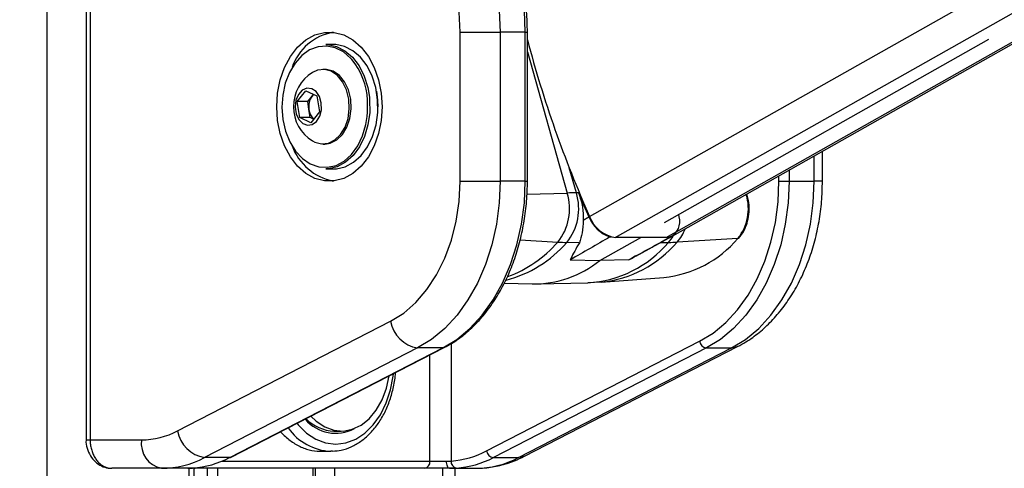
# Model space of a CAD drawing. Header units: millimetres. Extents: x 20 to 22981, y 40 to 19992.
# Tile 42 of 153: x 6803 to 7080, y 6410 to 6536. Entities that reach past the tile are written whole.
import ezdxf

# ---------------------------------------------------------------- set-up
doc = ezdxf.new("R2010")
doc.units = ezdxf.units.MM
doc.header["$LTSCALE"] = 2
doc.layers.add('COMPONENT_GEOMETRY', color=7, linetype='Continuous')
doc.styles.add('SLDTEXTSTYLE0', font='TXT', dxfattribs={"width": 0.75})
doc.dimstyles.new('SLDDIMSTYLE1', dxfattribs={"dimtxt": 100, "dimasz": 6.604, "dimexe": 0, "dimexo": 0.0625, "dimgap": 25, "dimtad": 0, "dimtih": 1, "dimtoh": 1, "dimdec": 1, "dimrnd": 1e-09, "dimzin": 12, "dimdsep": 46, "dimtxsty": 'SLDTEXTSTYLE0', "dimsah": 1, "dimcen": 0.09, "dimadec": 0, "dimazin": 3, "dimtfac": 1, "dimtdec": 1, "dimtofl": 0, "dimtmove": 0, "dimatfit": 3, "dimfxl": 1, "dimfrac": 2, "dimtolj": 1, "dimtzin": 12, "dimarcsym": 0})

# ---------------------------------------------------------------- blocks, each defined once
blk = doc.blocks.new('_D_4')
at = {"layer": 'COMPONENT_GEOMETRY', "color": 7}
for p, q in [((6756.77, 7959.49), (789.12, 7959.49)), ((795.47, 7959.49), (795.47, 5203.33)), ((595.4, 5183.02), (564.93, 5183.02)), ((564.93, 5183.02), (564.93, 5024.27)), ((995.54, 5183.02), (1026.01, 5183.02)), ((1026.01, 5183.02), (1026.01, 5024.27)), ((564.93, 5024.27), (595.4, 5024.27)), ((1026.01, 5024.27), (995.54, 5024.27)), ((795.47, 2118.49), (795.47, 4874.65)), ((6930.95, 2118.49), (789.12, 2118.49))]:
    blk.add_line(p, q, dxfattribs=at)
for points in [[(795.47, 7959.49), (794.45, 7952.89), (796.48, 7952.89)], [(795.47, 2118.49), (796.48, 2125.1), (794.45, 2125.1)]]:
    blk.add_solid(points, dxfattribs=at)
at = {"layer": 'COMPONENT_GEOMETRY', "color": 7, "char_height": 100, "attachment_point": 1, "style": 'SLDTEXTSTYLE0'}
for s, insert in [('9\'6.98"', (595.4, 5153.18)), ('2920.5mm', (467.27, 5003.56))]:
    blk.add_mtext(s, dxfattribs=dict(at, insert=insert))
blk = doc.blocks.new('_D_5')
at = {"layer": 'COMPONENT_GEOMETRY', "color": 7}
for p, q in [((10523.29, 6612.47), (10523.29, 4529.82)), ((10323.22, 4509.51), (10292.75, 4509.51)), ((10292.75, 4509.51), (10292.75, 4350.76)), ((10723.36, 4509.51), (10753.83, 4509.51)), ((10753.83, 4509.51), (10753.83, 4350.76)), ((10292.75, 4350.76), (10323.22, 4350.76)), ((10753.83, 4350.76), (10723.36, 4350.76)), ((10523.29, 2118.49), (10523.29, 4201.14)), ((7030.65, 2118.49), (10529.64, 2118.49))]:
    blk.add_line(p, q, dxfattribs=at)
for points in [[(10523.29, 6612.47), (10522.28, 6605.86), (10524.31, 6605.86)], [(10523.29, 2118.49), (10524.31, 2125.1), (10522.28, 2125.1)]]:
    blk.add_solid(points, dxfattribs=at)
at = {"layer": 'COMPONENT_GEOMETRY', "color": 7, "char_height": 100, "attachment_point": 1, "style": 'SLDTEXTSTYLE0'}
for s, insert in [('7\'4.46"', (10323.22, 4479.66)), ('2247mm', (10250.52, 4330.05))]:
    blk.add_mtext(s, dxfattribs=dict(at, insert=insert))

msp = doc.modelspace()

# ---------------------------------------------------------------- linework, layer by layer
at = {"color": 8, "linetype": 'Continuous', "lineweight": 25}
for p, q in [((6810.34, 7939.49), (6810.34, 2191.49)), ((6963.15, 6480.95), (7196.02, 6612.47)), ((6970.34, 6475.06), (7213.64, 6612.47)), ((6984.73, 6475.06), (7228.03, 6612.47)), ((6945.04, 6532.83), (6945.63, 6532.83)), ((6945.63, 6527.34), (6956.86, 6487.55)), ((6901.13, 6514.51), (6901.19, 6513.78)), ((7026.36, 6490.89), (7026.36, 6498)), ((6959.41, 6487.6), (6957.4, 6494.69)), ((7019.29, 6494.01), (7019.29, 6490.89)), ((6945.04, 6490.89), (6945.63, 6490.89)), ((7016.46, 6490.89), (7016.46, 6492.41)), ((7028.7, 6490.89), (7026.36, 6490.89)), ((6945.48, 6487.26), (6956.86, 6487.55)), ((7007.26, 6487.07), (7007.01, 6487.07)), ((7007.26, 6487.07), (7007.23, 6487.19)), ((6943.56, 6474.33), (6954.2, 6473.73)), ((6983.07, 6473.59), (6985.37, 6473.63)), ((6924.13, 6445.09), (6924.13, 6412.08)), ((6918.18, 6412.02), (6918.18, 6441.94)), ((6821.35, 6418.02), (6822.52, 6418.02)), ((6850.44, 5896.68), (6850.44, 6410.02)), ((6855.6, 5904.38), (6855.6, 6410.02)), ((6858.39, 6410.02), (6858.39, 5907.33)), ((6859.61, 6412.02), (6918.18, 6412.02)), ((6885.34, 5911.81), (6885.34, 6410.02)), ((6891.35, 6410.02), (6891.35, 5908.62)), ((6921.84, 5905.15), (6921.84, 6410.02))]:
    msp.add_line(p, q, dxfattribs=at)
at = {"color": 7, "linetype": 'Continuous', "lineweight": 25}
for p, q in [((6986.57, 6475.53), (7229.05, 6612.47)), ((6821.35, 6582.02), (6821.35, 6418.02)), ((6822.52, 6582.02), (6822.52, 6418.02)), ((6926.65, 6532.83), (6937.97, 6532.83)), ((6926.65, 6490.89), (6926.65, 6532.83)), ((6937.97, 6532.83), (6937.97, 6490.89)), ((6945.04, 6532.83), (6937.97, 6532.83)), ((6945.04, 6490.89), (6945.04, 6532.83)), ((6945.63, 6490.89), (6945.63, 6532.83)), ((6891.16, 6529.36), (6888.89, 6529.36)), ((6984.27, 6479.29), (7075.56, 6530.84)), ((6888.61, 6522.36), (6888.07, 6522.36)), ((6880.84, 6513.31), (6883.28, 6516.38)), ((6883.28, 6516.38), (6886.38, 6514.94)), ((6883.78, 6513.31), (6885, 6514.85)), ((6885, 6514.85), (6885.43, 6515.38)), ((6886.38, 6514.94), (6887.05, 6510.42)), ((6881.51, 6508.79), (6880.84, 6513.31)), ((6883.78, 6513.31), (6880.84, 6513.31)), ((6884.12, 6511.05), (6883.78, 6513.31)), ((6884.45, 6508.79), (6884.12, 6511.05)), ((6887.05, 6510.42), (6884.61, 6507.34)), ((6884.61, 6507.34), (6881.51, 6508.79)), ((6884.45, 6508.79), (6881.51, 6508.79)), ((6885.4, 6508.34), (6884.45, 6508.79)), ((6888.07, 6501.36), (6888.61, 6501.36)), ((7028.7, 6490.89), (7028.7, 6499.32)), ((6888.89, 6494.36), (6891.16, 6494.36)), ((6926.65, 6490.89), (6937.97, 6490.89)), ((6945.04, 6490.89), (6937.97, 6490.89)), ((7016.46, 6490.89), (7019.29, 6490.89)), ((7019.29, 6490.89), (7026.36, 6490.89)), ((6960, 6487.6), (6959.41, 6487.6)), ((7007.53, 6486.97), (7007.43, 6487.31)), ((6988.39, 6480.84), (6988.3, 6481.56)), ((6961.36, 6479.92), (6962.94, 6480.84)), ((6960.26, 6473.57), (6956.72, 6473.63)), ((6966.01, 6468.56), (6977.54, 6475.06)), ((6968.87, 6475.18), (6969.34, 6475.17)), ((6984.73, 6475.06), (6970.34, 6475.06)), ((6976.14, 6469.75), (6986.39, 6475.43)), ((6985.82, 6475.18), (6985.69, 6475.18)), ((7004.9, 6474.77), (6987.78, 6473.73)), ((6957.71, 6468.74), (6966.01, 6468.56)), ((6974.2, 6468.74), (6966.01, 6468.56)), ((6939.06, 6462.13), (6946.94, 6461.94)), ((6948.29, 6461.94), (6962.61, 6462.29)), ((6962.62, 6462.33), (6966.4, 6462.55)), ((6966.4, 6462.48), (6984.04, 6463.79)), ((6847.14, 6420.56), (6907.11, 6451.43)), ((6934.15, 6414.92), (6994.12, 6445.79)), ((6914.71, 6443.91), (6854.73, 6413.04)), ((6861.8, 6413.04), (6921.78, 6443.91)), ((6862.23, 6413.14), (6922.21, 6444.01)), ((6921.78, 6443.91), (6914.71, 6443.91)), ((6996.02, 6443.91), (6936.05, 6413.04)), ((6943.12, 6413.04), (7003.09, 6443.91)), ((6944.85, 6413.44), (7004.82, 6444.31)), ((6996.02, 6443.91), (7003.09, 6443.91)), ((6891.17, 6420.52), (6893.22, 6420.52)), ((6822.52, 6418.02), (6836.98, 6418.02)), ((6861.8, 6413.04), (6854.73, 6413.04)), ((6887.42, 6414.82), (6890.25, 6414.82)), ((6890.78, 6414.83), (6890.25, 6414.82)), ((6936.05, 6413.04), (6943.12, 6413.04)), ((6842.64, 6410.02), (6828.63, 6410.02)), ((6850.02, 6410.02), (6842.64, 6410.02)), ((6851.8, 6410.02), (6850.02, 6410.02)), ((6916.62, 6410.02), (6851.8, 6410.02)), ((6851.82, 5899.09), (6851.82, 6410.02)), ((6885.92, 5911.58), (6885.92, 6410.02)), ((6923.65, 6410.02), (6916.62, 6410.02)), ((6918.18, 6412.02), (6922.87, 6412.02)), ((6923.65, 6410.02), (6931.03, 6410.02)), ((6925.18, 6410.02), (6925.18, 5905.35))]:
    msp.add_line(p, q, dxfattribs=at)
at = {"color": 7, "linetype": 'Continuous', "lineweight": 25, "flags": 128}
for points in [[(6905.69, 6582.64), (6910.01, 6581.72), (6914.22, 6580.06), (6918.25, 6577.68), (6922.04, 6574.61), (6925.54, 6570.9), (6928.68, 6566.61), (6931.43, 6561.81), (6933.73, 6556.56), (6935.56, 6550.95), (6936.89, 6545.07), (6937.7, 6539), (6937.97, 6532.83)], [(6945.04, 6532.83), (6944.77, 6539), (6943.96, 6545.07), (6942.64, 6550.95), (6940.8, 6556.56), (6938.5, 6561.81), (6935.75, 6566.61), (6932.61, 6570.9), (6929.11, 6574.61), (6925.32, 6577.68), (6921.29, 6580.06), (6917.08, 6581.72), (6912.77, 6582.64)], [(6926.65, 6532.83), (6926.38, 6538.48), (6925.58, 6544.02), (6924.26, 6549.37), (6922.44, 6554.41), (6920.15, 6559.06), (6917.45, 6563.23), (6914.37, 6566.85), (6910.98, 6569.85), (6907.33, 6572.18), (6903.5, 6573.8), (6899.54, 6574.67)], [(6875.04, 6511.86), (6875.29, 6515.72), (6876.04, 6519.45), (6877.26, 6522.92), (6878.91, 6526.01), (6880.94, 6528.62), (6883.27, 6530.66), (6885.82, 6532.06), (6888.51, 6532.77), (6891.26, 6532.77), (6893.95, 6532.06), (6896.5, 6530.66), (6898.83, 6528.62), (6900.86, 6526.01), (6902.51, 6522.92), (6903.73, 6519.45), (6904.48, 6515.72), (6904.73, 6511.86), (6904.48, 6508), (6903.73, 6504.28), (6902.51, 6500.81), (6900.86, 6497.72), (6898.83, 6495.1), (6896.5, 6493.06), (6893.95, 6491.66), (6891.26, 6490.95), (6888.51, 6490.95), (6885.82, 6491.66), (6883.27, 6493.06), (6880.94, 6495.1), (6878.91, 6497.72), (6877.26, 6500.81), (6876.04, 6504.28), (6875.29, 6508), (6875.04, 6511.86)], [(6896.2, 6525.18), (6895.93, 6525.47), (6893.85, 6527.28), (6891.54, 6528.45), (6889.12, 6528.95), (6886.68, 6528.74), (6884.32, 6527.85), (6882.13, 6526.3), (6880.21, 6524.16), (6878.63, 6521.51), (6877.46, 6518.47), (6876.75, 6515.16), (6876.52, 6511.72), (6876.79, 6508.28), (6877.54, 6504.99), (6878.75, 6501.98), (6880.36, 6499.37), (6882.3, 6497.28), (6884.51, 6495.78), (6886.88, 6494.94), (6889.33, 6494.79), (6891.74, 6495.35), (6894.03, 6496.57), (6896.09, 6498.43), (6897.85, 6500.83), (6899.23, 6503.69), (6900.18, 6506.88), (6900.54, 6509.08)], [(6888.89, 6529.36), (6889.42, 6529.35), (6891.9, 6528.84), (6894.25, 6527.64), (6896.39, 6525.79), (6898.22, 6523.37), (6899.66, 6520.48), (6900.67, 6517.24), (6901.13, 6514.51)], [(6903.46, 6513.78), (6902.93, 6517.24), (6901.93, 6520.48), (6900.48, 6523.37), (6898.65, 6525.79), (6896.51, 6527.64), (6894.16, 6528.84), (6891.68, 6529.35), (6891.16, 6529.36)], [(6895.34, 6514), (6894.7, 6516.59), (6893.61, 6518.86), (6892.14, 6520.65), (6890.4, 6521.84), (6888.49, 6522.35), (6886.56, 6522.14), (6885.13, 6521.5)], [(6895.88, 6514), (6895.24, 6516.59), (6894.15, 6518.86), (6892.68, 6520.65), (6890.94, 6521.84), (6889.03, 6522.35), (6888.61, 6522.36)], [(6887.58, 6512.93), (6887.06, 6514.72), (6886.12, 6516.12), (6884.89, 6516.94), (6883.53, 6517.08), (6882.22, 6516.51), (6881.15, 6515.32), (6880.46, 6513.66), (6880.23, 6511.75), (6880.51, 6509.87), (6881.25, 6508.25), (6882.36, 6507.12), (6883.68, 6506.63), (6885.03, 6506.84), (6886.24, 6507.74), (6887.14, 6509.19), (6887.61, 6511), (6887.58, 6512.93)], [(6885.5, 6515.35), (6885.29, 6515.17), (6885, 6514.85)], [(6903.13, 6516.24), (6903.46, 6513.74), (6903.53, 6511.86)], [(6885.13, 6502.22), (6885.75, 6501.89), (6887.66, 6501.38), (6889.59, 6501.58), (6891.42, 6502.49), (6893.02, 6504.03), (6894.29, 6506.11), (6895.13, 6508.58), (6895.49, 6511.27), (6895.34, 6514)], [(6888.61, 6501.36), (6890.13, 6501.58), (6891.96, 6502.49), (6893.56, 6504.03), (6894.82, 6506.11), (6895.66, 6508.58), (6896.02, 6511.27), (6895.88, 6514)], [(6901.19, 6513.78), (6901.22, 6510.24), (6900.73, 6506.76), (6899.76, 6503.5), (6898.35, 6500.58), (6896.55, 6498.11), (6894.44, 6496.22), (6892.1, 6494.96), (6889.63, 6494.39), (6888.89, 6494.36)], [(6891.16, 6494.36), (6891.89, 6494.39), (6894.36, 6494.96), (6896.7, 6496.22), (6898.81, 6498.11), (6900.61, 6500.58), (6902.03, 6503.5), (6903, 6506.76), (6903.48, 6510.24), (6903.46, 6513.78)], [(6907.11, 6451.43), (6910.8, 6453.73), (6914.23, 6456.72), (6917.34, 6460.34), (6920.07, 6464.52), (6922.38, 6469.19), (6924.23, 6474.26), (6925.57, 6479.63), (6926.38, 6485.21), (6926.65, 6490.89)], [(6937.97, 6490.89), (6937.7, 6484.8), (6936.92, 6478.8), (6935.62, 6472.97), (6933.83, 6467.42), (6931.57, 6462.21), (6928.89, 6457.44), (6925.81, 6453.16), (6922.38, 6449.44), (6918.66, 6446.34), (6914.71, 6443.91)], [(6921.78, 6443.91), (6925.73, 6446.34), (6929.45, 6449.44), (6932.88, 6453.16), (6935.96, 6457.44), (6938.65, 6462.21), (6940.9, 6467.42), (6942.69, 6472.97), (6943.99, 6478.8), (6944.78, 6484.8), (6945.04, 6490.89)], [(6994.12, 6445.79), (6997.92, 6448.12), (7001.5, 6451.1), (7004.78, 6454.67), (7007.74, 6458.77), (7010.32, 6463.36), (7012.48, 6468.36), (7014.2, 6473.69), (7015.45, 6479.28), (7016.2, 6485.04), (7016.46, 6490.89)], [(7019.29, 6490.89), (7019.02, 6484.8), (7018.24, 6478.8), (7016.94, 6472.97), (7015.15, 6467.42), (7012.89, 6462.21), (7010.2, 6457.44), (7007.13, 6453.16), (7003.7, 6449.44), (6999.98, 6446.34), (6996.02, 6443.91)], [(7003.09, 6443.91), (7007.05, 6446.34), (7010.77, 6449.44), (7014.2, 6453.16), (7017.28, 6457.44), (7019.96, 6462.21), (7022.22, 6467.42), (7024.01, 6472.97), (7025.31, 6478.8), (7026.09, 6484.8), (7026.36, 6490.89)], [(6884.69, 6424.7), (6886.18, 6423.26), (6888.55, 6421.67), (6891.09, 6420.76), (6893.71, 6420.53), (6896.31, 6421.02), (6898.79, 6422.19), (6901.08, 6424), (6903.08, 6426.39), (6904.73, 6429.28), (6905.96, 6432.55), (6906.72, 6436.04)], [(6861.8, 6413.04), (6862.07, 6413.07), (6862.23, 6413.14)], [(6923.65, 6410.02), (6923.49, 6410.06), (6923.35, 6410.17), (6923.21, 6410.36), (6923.09, 6410.61), (6923, 6410.91), (6922.93, 6411.26), (6922.88, 6411.63), (6922.87, 6412.02)]]:
    msp.add_lwpolyline(points, dxfattribs=at)
at = {"color": 8, "linetype": 'Continuous', "lineweight": 25, "flags": 128}
for points in [[(6900.54, 6509.08), (6900.65, 6510.28), (6900.63, 6513.74)], [(7007.53, 6486.97), (7007.51, 6487), (7007.46, 6487.03), (7007.38, 6487.06), (7007.26, 6487.07)], [(6985.37, 6473.63), (6986.38, 6474.94), (6986.86, 6475.74)], [(6921.78, 6443.91), (6922.04, 6443.94), (6922.21, 6444.01)], [(7004.82, 6444.31), (7004.16, 6444.05), (7003.09, 6443.91)], [(6880.77, 6422.68), (6881.12, 6422.25), (6883.46, 6419.93), (6886.05, 6418.22), (6888.82, 6417.17), (6891.66, 6416.82), (6894.51, 6417.17), (6897.28, 6418.22), (6899.87, 6419.93), (6902.21, 6422.25), (6904.23, 6425.11), (6905.87, 6428.42), (6907.08, 6432.09), (6907.82, 6435.99), (6907.89, 6436.64)], [(6944.85, 6413.44), (6944.19, 6413.18), (6943.12, 6413.04)], [(6851.8, 6410.02), (6852.04, 6410.06), (6852.24, 6410.15)]]:
    msp.add_lwpolyline(points, dxfattribs=at)
at = {"color": 7, "linetype": 'Continuous', "lineweight": 25}
for centre, radius, start, end in [((6893.47, 6518.15), 14.88, 99.761, 161.4575), ((7262.53, 6614.41), 327.78, 194.8007, 204.0256), ((6891.02, 6511.86), 11.29, 121.3887, 238.6113), ((6889.11, 6511.89), 5.06, 144.2077, 189.5686), ((6888.18, 6511.45), 4.08, 185.7074, 228.188), ((6894.07, 6506.28), 15.68, 200.2825, 258.499), ((6942.41, 6483.16), 15.1, 321.3456, 16.8993), ((6944.81, 6483.16), 15.26, 321.3456, 16.8993), ((6960.76, 6339.45), 148.15, 90.5238, 91.5088), ((7269.13, 6617.76), 335.4, 202.8328, 204.0933), ((6994.4, 6483.16), 13.44, 321.3456, 16.8993), ((6972.15, 6484.55), 9.93, 201.9688, 250.6998), ((6971.64, 6483.99), 9.02, 199.6937, 261.7291), ((6983.69, 6479.56), 4.87, 295.9713, 15.1254), ((6958.04, 6541.1), 67.48, 266.7424, 268.8833), ((6980.9, 6495.06), 31.43, 275.7373, 319.782), ((6984.79, 6478.71), 3.65, 269.1359, 299.2059), ((6984.21, 6532.98), 59.35, 271.1167, 273.4489), ((7004.89, 6475.15), 0.38, 270.5285, 315.8455), ((6947.31, 6491.66), 29.73, 269.2972, 308.9887), ((6916.29, 6453.1), 9.32, 190.3199, 260.2419), ((6996.42, 6446.21), 2.33, 190.3199, 260.2419), ((6891.62, 6431.07), 11.17, 220.1361, 298.2454), ((6891.51, 6431.92), 11.4, 224.0413, 268.2734), ((6836.86, 6440.15), 22.12, 270.3172, 297.6867), ((6856.31, 6422.23), 9.32, 190.3199, 260.2419), ((6844.05, 6417.02), 7.14, 171.9505, 258.5782), ((6922.32, 6437.56), 25.55, 274.0817, 297.5984), ((6936.44, 6415.33), 2.33, 190.3199, 260.2419), ((6842.49, 6436.36), 26.34, 270.3172, 297.6867), ((6849.47, 6436.62), 26.61, 274.0817, 297.5984), ((6923.72, 6436.62), 26.61, 274.0817, 297.5984), ((6930.88, 6436.36), 26.34, 270.3172, 297.6867), ((6916.37, 6411.83), 1.82, 277.8744, 6.1427), ((6925.98, 6411.89), 1.85, 174.4137, 258.6701)]:
    msp.add_arc(centre, radius, start, end, dxfattribs=at)
at = {"color": 8, "linetype": 'Continuous', "lineweight": 25}
for centre, radius, start, end in [((6880.96, 6512.69), 19.7, 3.027, 39.3324), ((6978.84, 6481.63), 11.93, 318.5265, 339.6392), ((6931.13, 6495.82), 33.87, 284.503, 319.0856), ((6927.94, 6496.78), 34.94, 290.3545, 318.7205), ((6960.87, 6494.28), 32.03, 273.102, 319.8779), ((6963.18, 6494.53), 32.21, 275.7393, 319.7819), ((6891.02, 6430.46), 15.66, 215.4194, 267.2019)]:
    msp.add_arc(centre, radius, start, end, dxfattribs=at)
at = {"color": 7, "linetype": 'Continuous', "lineweight": 25}
for centre, major_axis, ratio, start_param, end_param in [((23511.12, 16004), (16919.08, 9746.62), 0.000151, 2.930055, 2.933221), ((24159.28, 16004), (17567.14, 9746.62), 0.00013, 3.350461, 3.353628)]:
    msp.add_ellipse(centre, major_axis=major_axis, ratio=ratio, start_param=start_param, end_param=end_param, dxfattribs=at)
for points, knots in [([(6945.63, 6532.83), (6945.61, 6533.82), (6945.58, 6536.69), (6945.17, 6541.42), (6944.26, 6546.91), (6942.9, 6552.23), (6941.13, 6557.31), (6938.95, 6562.08), (6936.4, 6566.48), (6933.5, 6570.46), (6930.29, 6573.97), (6926.81, 6576.93), (6923.14, 6579.36), (6920.56, 6580.47), (6919.29, 6581.02)], [0, 0, 0, 0, 0.045984, 0.13286, 0.219789, 0.306751, 0.393752, 0.480796, 0.567875, 0.654956, 0.741985, 0.828882, 0.915545, 1, 1, 1, 1]), ([(6922.21, 6444.01), (6922.89, 6444.38), (6924.83, 6445.44), (6927.88, 6447.63), (6931.26, 6450.73), (6934.36, 6454.35), (6937.15, 6458.44), (6939.6, 6462.94), (6941.66, 6467.79), (6943.32, 6472.94), (6944.55, 6478.31), (6945.34, 6483.84), (6945.61, 6488.06), (6945.62, 6490.42), (6945.63, 6490.89)], [0, 0, 0, 0, 0.049656, 0.14155, 0.23371, 0.326192, 0.4189, 0.511746, 0.604661, 0.697595, 0.790524, 0.883444, 0.976359, 1, 1, 1, 1]), ([(7004.82, 6444.31), (7005.6, 6444.74), (7007.71, 6445.89), (7010.94, 6448.23), (7014.41, 6451.43), (7017.59, 6455.15), (7020.44, 6459.33), (7022.92, 6463.92), (7024.99, 6468.86), (7026.63, 6474.09), (7027.8, 6479.53), (7028.56, 6485.15), (7028.65, 6488.96), (7028.7, 6490.89)], [0, 0, 0, 0, 0.054322, 0.145826, 0.238109, 0.331511, 0.425806, 0.520714, 0.615974, 0.711386, 0.806822, 0.902255, 1, 1, 1, 1]), ([(6960, 6487.6), (6960.47, 6486.27), (6961.36, 6483.74), (6961.36, 6481.15), (6961.36, 6479.92)], [0, 0, 0, 0, 0.528125, 1, 1, 1, 1]), ([(7005.17, 6474.88), (7005.43, 6475.19), (7006.17, 6476.07), (7007.12, 6477.87), (7007.85, 6480.28), (7008.12, 6482.87), (7007.98, 6485.15), (7007.65, 6486.47), (7007.53, 6486.97)], [0, 0, 0, 0, 0.104791, 0.297906, 0.492042, 0.686586, 0.881371, 1, 1, 1, 1]), ([(6961.36, 6479.92), (6961.29, 6478.68), (6961.16, 6476.17), (6960.56, 6474.44), (6960.26, 6473.57)], [0, 0, 0, 0, 0.498718, 1, 1, 1, 1]), ([(6960.26, 6473.57), (6959.36, 6471.96), (6958.38, 6470.21), (6957.76, 6468.86), (6957.71, 6468.74)], [0, 0, 0, 0, 0.915115, 1, 1, 1, 1]), ([(6976.08, 6469.84), (6975.7, 6469.58), (6975.11, 6469.17), (6974.44, 6468.85), (6974.2, 6468.74)], [0, 0, 0, 0, 0.644454, 1, 1, 1, 1]), ([(6890.83, 6414.88), (6891.63, 6414.94), (6893.41, 6415.06), (6896.08, 6416.01), (6898.77, 6417.54), (6901.24, 6419.64), (6903.44, 6422.25), (6905.32, 6425.32), (6906.82, 6428.76), (6907.88, 6432.49), (6908.42, 6435.27), (6908.49, 6436.77), (6908.5, 6436.95)], [0, 0, 0, 0, 0.089963, 0.199169, 0.30892, 0.419775, 0.531781, 0.644628, 0.757935, 0.871413, 0.984911, 1, 1, 1, 1]), ([(6821.36, 6418.03), (6821.36, 6418), (6821.29, 6417.21), (6821.6, 6415.63), (6822.48, 6413.5), (6823.91, 6411.78), (6825.65, 6410.63), (6827.26, 6410.04), (6828.27, 6410.09), (6828.62, 6410.11)], [0, 0, 0, 0, 0.0076164, 0.1935128, 0.3833476, 0.5751636, 0.7441588, 0.9103229, 1, 1, 1, 1]), ([(6822.52, 6418.02), (6822.53, 6417.8), (6822.53, 6417.36), (6822.6, 6416.7), (6822.7, 6416.05), (6822.9, 6415.19), (6823.18, 6414.38), (6823.53, 6413.61), (6823.82, 6413.07), (6824.16, 6412.57), (6824.52, 6412.1), (6824.91, 6411.67), (6825.33, 6411.28), (6825.77, 6410.94), (6826.23, 6410.66), (6826.71, 6410.42), (6827.28, 6410.21), (6827.92, 6410.05), (6828.39, 6410.03), (6828.63, 6410.02)], [0, 0, 0, 0, 0.0521591, 0.1046757, 0.1583185, 0.21235, 0.3170884, 0.3702345, 0.4241375, 0.4765334, 0.5292885, 0.5825985, 0.6366677, 0.689377, 0.7424499, 0.7966675, 0.8512802, 0.9253728, 1, 1, 1, 1]), ([(6876.14, 6420.3), (6876.26, 6420.16), (6876.79, 6419.56), (6877.79, 6418.66), (6879.58, 6417.25), (6881.48, 6416.16), (6883.94, 6415.24), (6885.78, 6414.84), (6887.09, 6414.84), (6887.42, 6414.84)], [0, 0, 0, 0, 0.037922, 0.165941, 0.289557, 0.540996, 0.669124, 0.917594, 1, 1, 1, 1]), ([(6931.03, 6410.02), (6931.91, 6410.05), (6934.21, 6410.11), (6937.91, 6410.75), (6941.65, 6411.91), (6943.91, 6412.99), (6944.85, 6413.44)], [0, 0, 0, 0, 0.185339, 0.485252, 0.785405, 1, 1, 1, 1]), ([(6850.02, 6410.02), (6850.1, 6410.02), (6850.27, 6410.02), (6850.59, 6410.03), (6850.95, 6410.05), (6851.23, 6410.07), (6851.37, 6410.08)], [0, 0, 0, 0, 0.244552, 0.491194, 0.744455, 1, 1, 1, 1]), ([(6922.87, 6412.02), (6922.98, 6412.02), (6923.21, 6412.02), (6923.54, 6412.03), (6923.85, 6412.05), (6924.04, 6412.07), (6924.13, 6412.08)], [0, 0, 0, 0, 0.244058, 0.490369, 0.743918, 1, 1, 1, 1]), ([(6925.61, 6410.08), (6925.54, 6410.07), (6925.33, 6410.06), (6924.95, 6410.04), (6924.54, 6410.03), (6924.11, 6410.02), (6923.83, 6410.02), (6923.65, 6410.02)], [0, 0, 0, 0, 0.122321, 0.368605, 0.61853, 0.744767, 1, 1, 1, 1])]:
    msp.add_open_spline(points, degree=3, knots=knots, dxfattribs=at)

# ---------------------------------------------------------------- dimensions: what is measured, and where the dimension line sits
at = {"layer": 'COMPONENT_GEOMETRY', "color": 7}
for base, p1, p2, picture, middle in [((795.47, 7959.49), (6933.49, 2118.49), (6759.31, 7959.49), '_D_4', (795.47, 5038.99)), ((10523.29, 6612.47), (7028.11, 2118.49), (12075.31, 6612.47), '_D_5', (10523.29, 4365.48))]:
    dim = msp.add_linear_dim(base=base, p1=p1, p2=p2, angle=90, dimstyle='SLDDIMSTYLE1', dxfattribs=at)
    dim.commit()
    dim.dimension.update_dxf_attribs({"geometry": picture, "text_midpoint": middle, "dimtype": 160})

doc.saveas('drawing.dxf')
